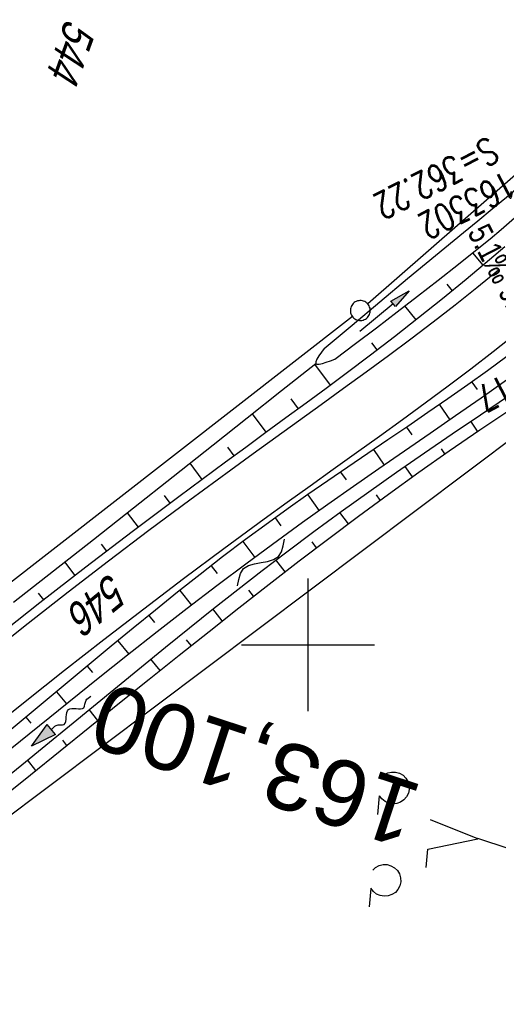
# Model space of a CAD drawing. Extents: x 510661 to 511244, y 462045 to 463013.
# Tile 11 of 29: x 510878 to 510914, y 462473 to 462547. Entities that reach past the tile are written whole.
import ezdxf
from ezdxf.enums import TextEntityAlignment as Align

# ---------------------------------------------------------------- set-up
doc = ezdxf.new("R2010")
doc.units = 0
doc.header["$LTSCALE"] = 10
doc.header["$MEASUREMENT"] = 0
for name, pattern in [('AUSGEZOGEN', [0]), ('LT00', [0]), ('LT17', [0.15, 0.1, -0.05])]:
    doc.linetypes.add(name, pattern=pattern)
doc.layers.get('0').update_dxf_attribs({"linetype": 'LT00'})
for name, color, linetype in [('--EK_Haltung-Text', 140, 'LT00'), ('--EK_Schacht-Text', 5, 'LT00'), ('--EK_ST-93-1', 30, 'LT17'), ('--FLIEßRICHTPFEIL', 180, 'Continuous'), ('--WASSER_NUTZUNG', 180, 'Continuous'), ('DFK_FLUR_NR', 250, 'LT00'), ('DFK_GZPKT', 250, 'LT00'), ('DFK_KATASTER', 250, 'LT00'), ('DFK_NUTZUNG', 250, 'LT00'), ('PFEIL', 140, 'AUSGEZOGEN'), ('V106_AFBR_BAB', 250, 'LT00'), ('V106_BOESCH', 250, 'LT00'), ('V106_BOSCHUNG', 250, 'LT00'), ('V106_GRABEN', 250, 'LT00'), ('V106_RASTER', 250, 'LT00')]:
    doc.layers.add(name, color=color, linetype=linetype)
doc.styles.add('Beschrift', font='ARIAL.TTF')
doc.styles.add('Haltungsbeschriftung', font='ARIAL.TTF', dxfattribs={"width": 0.75})
doc.styles.add('schachtbeschriftung', font='romans.shx', dxfattribs={"width": 0.75, "height": 2})
doc.styles.get("Standard").update_dxf_attribs({"font": 'ARIAL.TTF'})

# ---------------------------------------------------------------- blocks, each defined once
blk = doc.blocks.new('SYMB7010')
at = {"color": 0, "linetype": 'ByBlock'}
for points in [[(-0.031408, 0.499213), (-0.093728, 0.49134), (-0.15457, 0.475719), (-0.212975, 0.452595), (-0.268021, 0.422333), (-0.31884, 0.385411), (-0.36463, 0.342411), (-0.40467, 0.29401), (-0.438329, 0.240973), (-0.465074, 0.184136), (-0.484486, 0.124395), (-0.496256, 0.062692), (-0.5002, 0)], [(0.5002, 0), (0.496256, 0.062692), (0.484485, 0.124395), (0.465074, 0.184136), (0.438329, 0.240973), (0.40467, 0.29401), (0.36463, 0.342411), (0.31884, 0.385411), (0.268021, 0.422333), (0.212975, 0.452595), (0.15457, 0.475719), (0.093728, 0.49134), (0.031408, 0.499213), (-0.031408, 0.499213)], [(-0.5002, 0), (-0.496256, -0.062692), (-0.484486, -0.124395), (-0.465075, -0.184136), (-0.438329, -0.240973), (-0.404671, -0.29401), (-0.36463, -0.342411), (-0.31884, -0.385411), (-0.268021, -0.422333), (-0.212975, -0.452595), (-0.154571, -0.475719), (-0.093728, -0.49134), (-0.031408, -0.499213), (0.031408, -0.499213)], [(0.031408, -0.499213), (0.093728, -0.491341), (0.15457, -0.475719), (0.212975, -0.452595), (0.268021, -0.422333), (0.31884, -0.385411), (0.36463, -0.342411), (0.404671, -0.294011), (0.438329, -0.240974), (0.465075, -0.184136), (0.484486, -0.124395), (0.496256, -0.062692), (0.500201, 0)]]:
    blk.add_lwpolyline(points, dxfattribs=at)
blk = doc.blocks.new('Pfreil3')
at = {"layer": 'PFEIL'}
blk.add_hatch(color=256, dxfattribs=at).paths.add_polyline_path([(-1.549, 0.273), (-1.549, -0.273), (0, 0)])
for p, q in [((-1.549, 0), (-4.831, 0)), ((-1.549, -0.273), (-1.549, 0.273)), ((-1.549, 0.273), (0, 0)), ((0, 0), (-1.549, -0.273))]:
    blk.add_line(p, q, dxfattribs=at)
blk = doc.blocks.new('FLIEßRICHTPFEIL')
at = {"layer": '--FLIEßRICHTPFEIL'}
blk.add_hatch(color=256, dxfattribs=at).paths.add_polyline_path([(-1.95, 0.4875), (-1.95, -0.4875), (0, 0)])
for p, q in [((-1.95, 0.4875), (-1.95, -0.4875)), ((-1.95, 0.4875), (0, 0)), ((0, 0), (-1.95, -0.4875))]:
    blk.add_line(p, q, dxfattribs=at)
at = {"layer": '--FLIEßRICHTPFEIL', "start_tangent": (-1, 0), "end_tangent": (-1, 0)}
blk.add_spline([(-1.95, 0), (-2.4375, 0), (-2.925, 0.325), (-3.4125, 0), (-3.9, -0.325), (-4.3875, 0), (-4.875, 0.325), (-5.3625, 0), (-5.85, 0)], degree=3, dxfattribs=at)
blk = doc.blocks.new('SYMB7251')
at = {"color": 0, "linetype": 'ByBlock'}
for points in [[(-0.25, 0), (-0.208333, 0.028889), (-0.166667, 0.051111), (-0.125, 0.06), (-0.083333, 0.051111), (-0.041667, 0.028889), (0, 0)], [(0, 0), (0.041667, -0.028889), (0.083333, -0.051111), (0.125, -0.06), (0.166667, -0.051111), (0.208333, -0.028889), (0.25, 0)]]:
    blk.add_lwpolyline(points, dxfattribs=at)
blk = doc.blocks.new('SYMB7201')
at = {"color": 0, "linetype": 'ByBlock'}
for p, q in [((0, 0.385), (-0.11, 0.015)), ((-0.255, -0.385), (-0.115, -0.385)), ((0.445, -0.385), (0.585, -0.385))]:
    blk.add_line(p, q, dxfattribs=at)
for points in [[(0.25, 0.015), (0.11, 0.015), (0, 0.385)], [(-0.393816, -0.383308), (-0.416239, -0.362945), (-0.432849, -0.337617), (-0.442589, -0.308936), (-0.444836, -0.27873), (-0.439449, -0.248923), (-0.426769, -0.221415), (-0.407606, -0.197958), (-0.38318, -0.180047), (-0.355047, -0.168823), (-0.325, -0.165), (-0.294953, -0.168823), (-0.26682, -0.180047), (-0.242394, -0.197959), (-0.223231, -0.221415), (-0.210551, -0.248923), (-0.205164, -0.27873), (-0.207411, -0.308936), (-0.21715, -0.337617), (-0.233761, -0.362945), (-0.256184, -0.383308)], [(0.306185, -0.383308), (0.283761, -0.362945), (0.267151, -0.337617), (0.257411, -0.308936), (0.255164, -0.27873), (0.260552, -0.248923), (0.273231, -0.221415), (0.292394, -0.197958), (0.31682, -0.180047), (0.344953, -0.168823), (0.375, -0.165), (0.405047, -0.168823), (0.43318, -0.180047), (0.457606, -0.197959), (0.476769, -0.221415), (0.489449, -0.248923), (0.494836, -0.27873), (0.492589, -0.308936), (0.48285, -0.337617), (0.466239, -0.362945), (0.443816, -0.383308)]]:
    blk.add_lwpolyline(points, dxfattribs=at)

msp = doc.modelspace()

# ---------------------------------------------------------------- linework, layer by layer
at = {"layer": '--EK_ST-93-1', "ltscale": 2.5}
msp.add_line((510950.788, 462472.916), (510912.781, 462485.411), dxfattribs=at)
at = {"layer": 'DFK_KATASTER'}
for p, q in [((510919.986, 462539.236), (510904.504, 462525.674)), ((510903.348, 462524.719), (510868.002, 462497.22)), ((510924.191, 462522.199), (510875.92, 462485.891))]:
    msp.add_line(p, q, dxfattribs=at)
at = {"layer": 'V106_AFBR_BAB'}
for points in [[(510914.356, 462528.228), (510912.726, 462526.894), (510911.081, 462525.583), (510909.421, 462524.294), (510907.75, 462523.024), (510906.068, 462521.769), (510904.379, 462520.526), (510902.683, 462519.293), (510900.982, 462518.066), (510899.28, 462516.843), (510897.577, 462515.621), (510895.876, 462514.396), (510894.179, 462513.165), (510891.093, 462510.899), (510888.025, 462508.607), (510884.974, 462506.292), (510881.938, 462503.954), (510878.916, 462501.597), (510875.908, 462499.223)], [(510915.642, 462523.393), (510913.958, 462522.071), (510912.261, 462520.769), (510910.552, 462519.483), (510908.834, 462518.21), (510907.109, 462516.948), (510905.378, 462515.695), (510903.643, 462514.447), (510901.906, 462513.201), (510900.169, 462511.956), (510898.435, 462510.707), (510896.704, 462509.453), (510893.661, 462507.219), (510890.635, 462504.96), (510887.625, 462502.678), (510884.631, 462500.375), (510881.652, 462498.052), (510878.687, 462495.711), (510875.736, 462493.353)]]:
    msp.add_lwpolyline(points, dxfattribs=at)
at = {"layer": 'V106_BOESCH'}
for points in [[(510914.819, 462529.985), (510913.665, 462528.989), (510911.904, 462527.507), (510910.126, 462526.051), (510908.332, 462524.618), (510906.524, 462523.205), (510904.703, 462521.81), (510902.87, 462520.43), (510901.365, 462519.311), (510899.855, 462518.197), (510898.341, 462517.088), (510896.826, 462515.98), (510895.31, 462514.872), (510893.796, 462513.761), (510890.272, 462511.15), (510886.765, 462508.515), (510883.279, 462505.854), (510879.814, 462503.166), (510876.37, 462500.451)], [(510914.983, 462521.716), (510913.514, 462520.635), (510912.033, 462519.572), (510910.54, 462518.523), (510909.039, 462517.485), (510907.532, 462516.455), (510906.021, 462515.429), (510904.509, 462514.405), (510902.998, 462513.38), (510901.491, 462512.349), (510899.989, 462511.311), (510898.497, 462510.261), (510897.015, 462509.197), (510895.284, 462507.919), (510893.57, 462506.62), (510891.87, 462505.301), (510890.183, 462503.966), (510888.506, 462502.617), (510886.838, 462501.256), (510885.177, 462499.887), (510883.52, 462498.511), (510881.865, 462497.133), (510880.211, 462495.753), (510878.556, 462494.375), (510876.896, 462493.002)], [(510877.821, 462503.216), (510880.837, 462505.575), (510883.846, 462507.939), (510886.851, 462510.306), (510889.853, 462512.679), (510892.853, 462515.055), (510895.429, 462517.099), (510898.004, 462519.145), (510900.58, 462521.192)], [(510914.964, 462519.931), (510913.045, 462518.588), (510911.122, 462517.251), (510909.196, 462515.918), (510907.269, 462514.586), (510905.344, 462513.251), (510903.422, 462511.912), (510901.506, 462510.565), (510899.598, 462509.208), (510897.7, 462507.837), (510895.415, 462506.154), (510893.146, 462504.449), (510890.891, 462502.725), (510888.649, 462500.983), (510886.419, 462499.227), (510884.198, 462497.458), (510881.985, 462495.679), (510879.778, 462493.891), (510877.576, 462492.099)], [(510876.416, 462489.321), (510878.44, 462490.957), (510880.247, 462492.429), (510882.049, 462493.906), (510883.85, 462495.385), (510885.651, 462496.864), (510887.453, 462498.34), (510889.259, 462499.812), (510891.07, 462501.276), (510892.888, 462502.731), (510894.716, 462504.173), (510896.554, 462505.601), (510898.404, 462507.012), (510900.449, 462508.537), (510902.509, 462510.042), (510904.583, 462511.527), (510906.669, 462512.996), (510908.766, 462514.452), (510910.872, 462515.896), (510912.985, 462517.33), (510915.105, 462518.758)], [(510877.06, 462488.567), (510879.092, 462490.199), (510881.332, 462492.003), (510883.571, 462493.809), (510885.81, 462495.614), (510888.05, 462497.416), (510890.295, 462499.214), (510892.545, 462501.005), (510894.802, 462502.787), (510897.069, 462504.558), (510899.346, 462506.316), (510901.575, 462508.014), (510903.817, 462509.695), (510906.074, 462511.356), (510908.346, 462512.996), (510910.636, 462514.611), (510912.943, 462516.2), (510915.27, 462517.759)]]:
    msp.add_lwpolyline(points, dxfattribs=at)
at = {"layer": 'V106_BOSCHUNG'}
for p, q in [((510913.206, 462528.599), (510912.405, 462529.529)), ((510910.891, 462526.673), (510910.478, 462527.172)), ((510908.138, 462524.483), (510907.299, 462525.536)), ((510905.22, 462522.207), (510904.797, 462522.751)), ((510901.696, 462519.556), (510900.519, 462521.144)), ((510912.345, 462519.794), (510912.748, 462519.227)), ((510899.281, 462517.776), (510898.725, 462518.526)), ((510909.896, 462518.076), (510910.68, 462516.944)), ((510896.86, 462516.004), (510895.819, 462517.409)), ((510907.425, 462516.382), (510907.817, 462515.809)), ((510912.779, 462516.088), (510912.266, 462516.843)), ((510894.439, 462514.233), (510893.953, 462514.888)), ((510904.946, 462514.701), (510905.739, 462513.525)), ((510910.315, 462514.387), (510910.049, 462514.769)), ((510892.024, 462512.453), (510891.116, 462513.678)), ((510907.873, 462512.657), (510907.309, 462513.442)), ((510902.46, 462513.013), (510902.87, 462512.413)), ((510889.621, 462510.664), (510889.19, 462511.238)), ((510899.983, 462511.306), (510900.836, 462510.09)), ((510905.447, 462510.897), (510905.149, 462511.307)), ((510887.227, 462508.864), (510886.401, 462509.951)), ((510903.041, 462509.116), (510902.406, 462509.967)), ((510897.524, 462509.565), (510897.966, 462508.958)), ((510884.842, 462507.051), (510884.441, 462507.571)), ((510895.097, 462507.778), (510896, 462506.587)), ((510900.65, 462507.312), (510900.316, 462507.752)), ((510882.463, 462505.224), (510881.682, 462506.238)), ((510898.271, 462505.489), (510897.582, 462506.388)), ((510892.705, 462505.952), (510893.155, 462505.374)), ((510880.096, 462503.386), (510879.707, 462503.886)), ((510890.34, 462504.092), (510891.225, 462502.982)), ((510895.905, 462503.651), (510895.554, 462504.103)), ((510893.549, 462501.8), (510892.844, 462502.695)), ((510888.001, 462502.207), (510888.43, 462501.676)), ((510885.678, 462500.301), (510886.503, 462499.293)), ((510891.202, 462499.938), (510890.851, 462500.377)), ((510888.859, 462498.065), (510888.171, 462498.926)), ((510883.366, 462498.383), (510883.763, 462497.905)), ((510881.062, 462496.462), (510881.821, 462495.547)), ((510886.52, 462496.186), (510886.184, 462496.606)), ((510884.184, 462494.303), (510883.53, 462495.122)), ((510878.757, 462494.543), (510879.124, 462494.1)), ((510881.849, 462492.42), (510881.53, 462492.819)), ((510879.512, 462490.538), (510878.887, 462491.321))]:
    msp.add_line(p, q, dxfattribs=at)
at = {"layer": 'V106_GRABEN'}
for points in [[(510901.231, 462522.32), (510903.32, 462524.079), (510905.411, 462525.836), (510907.506, 462527.588), (510909.608, 462529.333), (510911.718, 462531.067), (510912.798, 462531.948), (510913.878, 462532.83), (510914.952, 462533.718), (510916.018, 462534.616), (510917.092, 462535.543), (510918.155, 462536.481), (510919.213, 462537.426), (510920.267, 462538.375)], [(510902.025, 462521.525), (510903.588, 462522.705), (510905.15, 462523.887), (510906.708, 462525.074), (510908.261, 462526.267), (510909.808, 462527.469), (510911.347, 462528.683), (510912.875, 462529.909), (510913.71, 462530.59), (510914.539, 462531.278), (510915.358, 462531.976), (510916.166, 462532.686), (510916.96, 462533.412), (510917.813, 462534.23), (510918.65, 462535.065), (510919.475, 462535.913), (510920.291, 462536.77), (510921.104, 462537.631)], [(510901.231, 462522.32), (510901.015, 462522.031), (510900.82, 462521.757), (510900.668, 462521.516), (510900.581, 462521.322), (510900.58, 462521.192), (510900.673, 462521.138), (510900.846, 462521.144), (510901.084, 462521.197), (510901.371, 462521.286), (510901.69, 462521.399), (510902.025, 462521.525)]]:
    msp.add_lwpolyline(points, dxfattribs=at)
at = {"layer": 'V106_RASTER'}
for p, q in [((510900, 462505), (510900, 462495)), ((510895, 462500), (510905, 462500))]:
    msp.add_line(p, q, dxfattribs=at)

# ---------------------------------------------------------------- block references
at = {"layer": '--FLIEßRICHTPFEIL', "rotation": 220.1528}
msp.add_blockref('FLIEßRICHTPFEIL', (510879.183, 462492.359), dxfattribs=at)
at = {"layer": '--WASSER_NUTZUNG', "xscale": 9.999999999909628, "yscale": 10.00000000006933, "zscale": 10, "rotation": 44.95139437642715}
msp.add_blockref('SYMB7251', (510896.462, 462506.194), dxfattribs=at)
at = {"layer": 'DFK_GZPKT', "xscale": 1.500000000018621, "yscale": 1.5, "zscale": 1.5, "rotation": 264.7377099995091}
msp.add_blockref('SYMB7010', (510903.94, 462525.18), dxfattribs=at)
at = {"layer": 'DFK_NUTZUNG', "xscale": 10.00000000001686, "yscale": 10, "zscale": 10, "rotation": 264.7377100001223}
msp.add_blockref('SYMB7201', (510908.97, 462485.722), dxfattribs=at)
at = {"layer": 'PFEIL', "rotation": 39.72479200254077}
msp.add_blockref('Pfreil3', (510907.618, 462526.675), dxfattribs=at)

# ---------------------------------------------------------------- texts
at = {"layer": '--EK_Haltung-Text', "style": 'Haltungsbeschriftung', "width": 0.75}
msp.add_text('5.1‰ 9.81m', height=1.8, rotation=-62.76764, dxfattribs=at).set_placement((510911.98, 462531.061))
at = {"layer": '--EK_Schacht-Text', "style": 'schachtbeschriftung', "width": 0.75}
for s, rotation, p in [('S=362.22', -152.76764, (510913.646, 462538.322)), ('163302', -152.76764, (510914.964, 462535.762)), ('S=362.17', -152.77037, (510921.373, 462523.832))]:
    msp.add_text(s, height=2, rotation=rotation, dxfattribs=at).set_placement(p)
at = {"layer": '--EK_ST-93-1', "style": 'Beschrift'}
msp.add_text('163,100', height=5, rotation=-198.23491, dxfattribs=at).set_placement((510908.03, 462486.969), align=Align.MIDDLE_LEFT)
at = {"layer": 'DFK_FLUR_NR', "oblique": 13.754, "width": 0.75}
for s, rotation, p in [('544', 250.2675, (510881.78, 462547.25)), ('546', 219.30001, (510885.171, 462505.492))]:
    msp.add_text(s, height=2.5, rotation=rotation, dxfattribs=at).set_placement(p)

doc.saveas('drawing.dxf')
